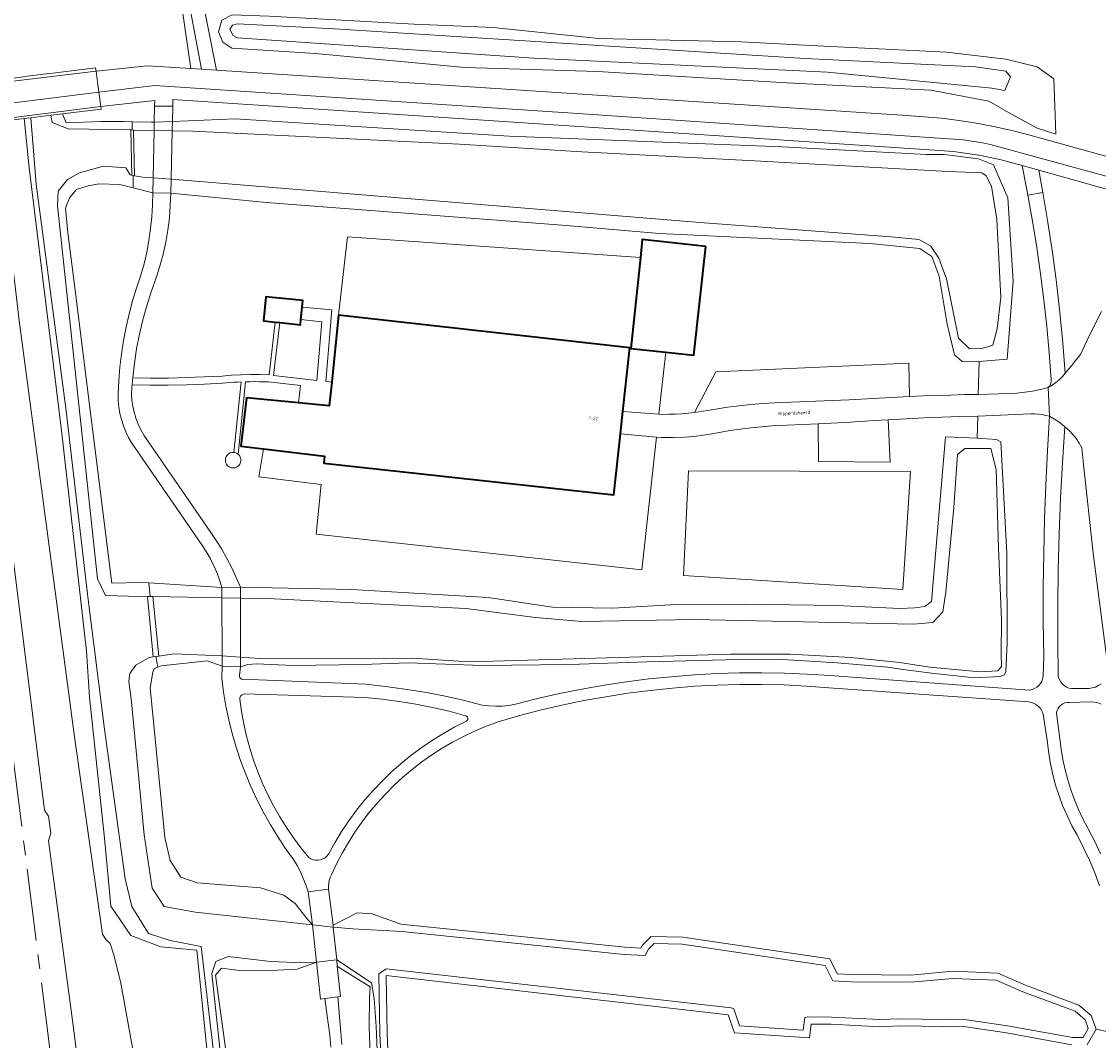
# Model space of a CAD drawing. Header units: metres. Extents: x 229229 to 231729, y 593167 to 595667.
# Tile 177 of 256: x 230511 to 230661, y 594196 to 594339. Entities that reach past the tile are written whole.
import ezdxf
from ezdxf.enums import TextEntityAlignment as Align

# ---------------------------------------------------------------- set-up
doc = ezdxf.new("R2010")
doc.units = ezdxf.units.M
doc.linetypes.add('AM-AS', pattern=[16, 10, -2, 2, -2])
for name, color, linetype, lineweight in [('B-WE-AM-AS_SPOOR-G', 10, 'AM-AS', 18), ('B-WE-GR-GRAS-GV', 60, 'Continuous', 13), ('B-WE-GR-GROENVOORZIENING-GV', 80, 'Continuous', 18), ('B-WE-IE-TERREINAFSCHEIDING_KUNSTMATIG_MUUR-GV', 90, 'Continuous', 18), ('B-WE-KW-KUNSTWERK-GV', 170, 'Continuous', 18), ('B-WE-KW-KUNSTWERK_DEK-GV', 170, 'Continuous', 18), ('B-WE-KW-KUNSTWERK_STUW-GV', 170, 'Continuous', 18), ('B-WE-OG-BEBOUWING-GV', 7, 'Continuous', 35), ('B-WE-OG-BEBOUWING-T18', 10, 'Continuous', 18), ('B-WE-OG-TERREIN_ERF-GV', 7, 'Continuous', 18), ('B-WE-OG-TOPOGRAFIE-T18', 10, 'Continuous', 18), ('B-WE-OG-WATER-GV', 130, 'Continuous', 18), ('B-WE-OG-WATER_SLOOT-GV', 120, 'Continuous', 18), ('B-WE-VH-ONVERHARD-GV', 252, 'Continuous', 18), ('B-WE-VH-VERHARDING_GESLOTEN-GV', 252, 'Continuous', 18), ('B-WE-VH-VERHARDING_HALFVERHARDING-GV', 252, 'Continuous', 18), ('B-WE-VH-VERHARDING_OPEN-GV', 252, 'Continuous', 18)]:
    doc.layers.add(name, color=color, linetype=linetype, lineweight=lineweight)
doc.styles.add('NLCS-ISO-M250-T18', font='NLCS-ISO.ttf', dxfattribs={"height": 0.45})

msp = doc.modelspace()

# ---------------------------------------------------------------- linework, layer by layer
at = {"layer": 'B-WE-AM-AS_SPOOR-G'}
msp.add_lwpolyline([(230548.562, 594014.782), (230543.17, 594030.301), (230540.868, 594037.49), (230537.615, 594048.101), (230535.032, 594057.813), (230532.539, 594068.018), (230530.813, 594075.99), (230529.595, 594082.631), (230527.567, 594095.425), (230525.892, 594106.963), (230522.786, 594130.884), (230498.538, 594323.805)], dxfattribs=at)
at = {"layer": 'B-WE-GR-GRAS-GV'}
msp.add_lwpolyline([(230527.575, 594188.091), (230524.617, 594204.492), (230523.607, 594208.393), (230523.136, 594209.834), (230522.614, 594210.339), (230522.072, 594211.124), (230518.159, 594238.674), (230510.453, 594296.792), (230507.18, 594324.193), (230504.003, 594323.802), (230501.918, 594323.546), (230505.735, 594294.177), (230514, 594228.425), (230514.556, 594227.598), (230514.861, 594225.225), (230514.526, 594224.158), (230518.089, 594197.655), (230528.706, 594110.885)], dxfattribs=at)
at = {"layer": 'B-WE-GR-GROENVOORZIENING-GV'}
for points in [[(230535.452, 594344.657), (230538.017, 594331.729), (230634.396, 594325.382), (230636.834, 594325.239), (230639.265, 594325.018), (230641.689, 594324.719), (230644.102, 594324.343), (230646.501, 594323.891), (230648.885, 594323.362), (230651.251, 594322.758), (230662.849, 594319.521), (230664.077, 594319.963), (230666.411, 594321.017), (230667.875, 594351.645)], [(230532.796, 594343.222), (230534.393, 594331.981), (230535.915, 594331.873), (230533.615, 594344.004)], [(230537.391, 594187.78), (230535.27, 594208.889), (230531.742, 594209.201), (230530.248, 594209.333), (230526.023, 594210.937), (230523.24, 594215.025), (230522.363, 594224.525), (230520.27, 594244.21), (230519.849, 594250.641), (230516.375, 594281.437), (230511.833, 594318.116), (230511.123, 594324.974), (230503.97, 594324.092), (230504.003, 594323.802), (230507.18, 594324.193), (230510.453, 594296.792), (230518.159, 594238.674), (230522.072, 594211.124), (230522.614, 594210.339), (230523.136, 594209.834), (230523.607, 594208.393), (230524.617, 594204.492), (230527.575, 594188.091)], [(230666.096, 594314.057), (230652.848, 594317.779), (230653.396, 594314.64), (230654.106, 594310.468), (230654.741, 594306.283), (230655.301, 594302.088), (230655.785, 594297.883), (230656.194, 594293.67), (230656.527, 594289.451), (230656.956, 594289.967), (230657.386, 594290.482), (230657.815, 594290.997), (230658.245, 594291.512), (230658.676, 594292.026), (230659.607, 594294.052), (230660.581, 594296.056), (230661.599, 594298.04)], [(230662.506, 594248.099), (230660.433, 594264.318), (230659.077, 594276.682), (230658.831, 594278.996), (230658.479, 594279.669), (230658.063, 594280.304), (230657.587, 594280.895), (230657.056, 594281.438), (230656.474, 594281.926), (230656.137, 594276.954), (230655.868, 594271.977), (230655.668, 594266.998), (230655.535, 594262.016), (230655.471, 594257.033), (230655.475, 594252.049), (230655.548, 594247.066), (230655.67, 594246.707), (230655.851, 594246.373), (230656.087, 594246.076), (230656.37, 594245.823), (230656.691, 594245.622), (230657.042, 594245.478), (230657.413, 594245.397), (230659.825, 594245.436), (230660.284, 594245.488), (230660.728, 594245.616), (230661.144, 594245.816), (230661.521, 594246.082)], [(230661.329, 594217.881), (230660.645, 594219.673), (230659.898, 594221.44), (230659.089, 594223.179), (230658.219, 594224.888), (230657.461, 594226.259), (230656.772, 594227.665), (230656.153, 594229.104), (230655.607, 594230.572), (230655.134, 594232.066), (230654.735, 594233.58), (230654.412, 594235.113), (230654.165, 594236.66), (230653.995, 594238.217), (230653.46, 594241.855), (230653.306, 594242.223), (230653.095, 594242.562), (230652.833, 594242.863), (230652.527, 594243.119), (230652.184, 594243.323), (230651.813, 594243.469), (230651.423, 594243.555), (230623.501, 594245.524), (230620.386, 594245.754), (230617.266, 594245.905), (230614.143, 594245.978), (230611.019, 594245.971), (230607.897, 594245.885), (230604.777, 594245.721), (230601.663, 594245.477), (230598.556, 594245.155), (230595.458, 594244.754), (230592.371, 594244.275), (230589.297, 594243.718), (230586.239, 594243.084), (230583.197, 594242.372), (230580.175, 594241.584), (230577.173, 594240.719), (230575.578, 594240.123), (230574.011, 594239.459), (230572.473, 594238.728), (230570.969, 594237.932), (230569.499, 594237.071), (230568.069, 594236.149), (230566.679, 594235.165), (230565.333, 594234.123), (230564.033, 594233.024), (230562.781, 594231.87), (230561.58, 594230.663), (230560.432, 594229.406), (230559.34, 594228.101), (230558.304, 594226.75), (230557.327, 594225.355), (230556.412, 594223.92), (230555.558, 594222.447), (230554.769, 594220.938), (230554.046, 594219.397), (230553.882, 594219.024), (230553.757, 594218.636), (230553.672, 594218.237), (230553.628, 594217.832), (230553.626, 594217.424), (230554.286, 594212.361), (230557.623, 594214.097), (230559.721, 594213.962), (230563.727, 594212.51), (230595.01, 594209.296), (230597.27, 594209.161), (230597.489, 594209.599), (230598.699, 594210.809), (230603.11, 594210.719), (230623.662, 594207.669), (230624.693, 594205.577), (230626.688, 594205.488), (230634.968, 594205.405), (230640.82, 594205.935), (230647.091, 594205.673), (230650.992, 594204.013), (230658.446, 594201.227), (230660.154, 594199.763), (230660.841, 594197.852), (230664.308, 594197.103)], [(230661.538, 594243.236), (230661.081, 594243.413), (230660.605, 594243.527), (230660.117, 594243.576), (230657.112, 594243.482), (230656.786, 594243.481), (230656.466, 594243.416), (230656.166, 594243.289), (230655.896, 594243.106), (230655.668, 594242.873), (230655.489, 594242.6), (230655.369, 594242.297), (230655.31, 594241.976), (230655.761, 594238.385), (230655.94, 594236.934), (230656.185, 594235.493), (230656.495, 594234.065), (230656.87, 594232.652), (230657.309, 594231.257), (230657.811, 594229.885), (230658.375, 594228.536), (230659, 594227.215), (230659.685, 594225.923), (230660.593, 594224.148), (230661.442, 594222.344)], [(230553.983, 594195.369), (230553.831, 594197.041), (230553.614, 594198.706), (230553.149, 594202.121), (230552.533, 594202.054), (230551.973, 594207.227), (230549.246, 594206.247), (230546.451, 594206.096), (230541.206, 594206.056), (230538.705, 594206.378), (230537.838, 594205.415), (230540.262, 594187.762)], [(230559.561, 594191.563), (230559.312, 594198.218), (230559.377, 594202.186), (230559.455, 594203.75), (230554.883, 594206.621), (230554.874, 594206.662), (230555.318, 594202.398), (230554.95, 594202.355), (230555.379, 594197.39), (230555.51, 594195.705)], [(230657.446, 594195.675), (230648.306, 594197.355), (230642.702, 594198.177), (230633.386, 594198.322), (230630.651, 594198.196), (230623.858, 594198.541), (230621.031, 594198.566), (230620.79, 594196.652), (230610.32, 594197.352), (230609.45, 594199.866), (230561.695, 594205.342), (230561.814, 594197.239), (230562.037, 594192.738)], [(230664.308, 594197.103), (230660.841, 594197.852), (230659.586, 594195.675)]]:
    msp.add_lwpolyline(points, dxfattribs=at)
for points in [[(230565.585, 594338.164), (230576.657, 594337.679), (230591.379, 594336.174), (230611.28, 594335.674), (230622.832, 594335.066), (230640.004, 594334.235), (230648.226, 594333.281), (230652.583, 594332.195), (230654.936, 594330.543), (230655.188, 594322.817), (230652.606, 594323.646), (230648.943, 594325.643), (230645.832, 594327.417), (230637.753, 594328.934), (230617.626, 594329.968), (230591.197, 594331.531), (230572.718, 594332.1), (230551.766, 594334.057), (230540.122, 594334.81), (230538.863, 594335.62), (230538.285, 594337.065), (230538.761, 594338.696), (230540.195, 594339.478), (230545.356, 594339.291)], [(230531.881, 594327.643), (230531.887, 594326.702), (230529.363, 594326.687), (230529.372, 594327.519), (230521.833, 594326.657), (230521.88, 594326.3), (230516.503, 594325.637), (230516.984, 594324.375), (230521.874, 594324.555), (230525.043, 594324.555), (230526.227, 594324.527), (230528.858, 594324.464), (230529.313, 594324.483), (230531.84, 594324.587), (230540.593, 594324.948), (230578.868, 594322.533), (230617, 594321.034), (230631.878, 594320.229), (230637.144, 594319.938), (230639.63, 594319.938), (230644.424, 594319.354), (230646.502, 594318.539), (230648.522, 594313.897), (230649.274, 594302.267), (230648.41, 594291.37), (230644.497, 594291.051), (230644.388, 594286.478), (230648.655, 594286.592), (230649.766, 594286.655), (230650.872, 594286.769), (230651.972, 594286.935), (230653.064, 594287.151), (230654.144, 594287.417), (230654.304, 594287.61), (230654.428, 594287.827), (230654.515, 594288.062), (230654.56, 594288.309), (230654.562, 594288.559), (230654.289, 594292.258), (230653.952, 594295.952), (230653.552, 594299.64), (230653.087, 594303.32), (230652.558, 594306.991), (230651.965, 594310.653), (230651.309, 594314.304), (230650.524, 594318.408), (230647.594, 594319.197), (230646.023, 594319.553), (230644.441, 594319.858), (230642.85, 594320.11), (230641.251, 594320.31), (230639.647, 594320.458)], [(230526.192, 594279.686), (230525.733, 594280.459), (230525.334, 594281.263), (230524.996, 594282.096), (230524.721, 594282.952), (230524.511, 594283.825), (230524.368, 594284.712), (230524.291, 594285.608), (230524.282, 594286.506), (230524.37, 594288.39), (230524.524, 594290.269), (230524.745, 594292.142), (230525.032, 594294.006), (230525.385, 594295.858), (230525.803, 594297.697), (230526.287, 594299.519), (230526.834, 594301.324), (230527.445, 594303.108), (230527.883, 594304.715), (230528.253, 594306.338), (230528.557, 594307.975), (230528.792, 594309.624), (230528.959, 594311.281), (230529.057, 594312.943), (230529.087, 594314.608), (230526.361, 594315.297), (230524.523, 594315.761), (230521.575, 594315.846), (230520.081, 594315.589), (230518.459, 594315.059), (230517.48, 594313.916), (230516.921, 594312.468), (230517.224, 594309.022), (230518.089, 594302.469), (230523.362, 594260.141), (230527.415, 594260.233), (230528.531, 594260.164), (230538.733, 594259.53), (230538.411, 594260.582), (230538.031, 594261.614), (230537.593, 594262.623), (230537.099, 594263.607), (230536.551, 594264.56), (230535.95, 594265.482)], [(230640.059, 594296.297), (230638.923, 594302.975), (230637.915, 594305.704), (230636.208, 594306.857), (230629.255, 594307.542), (230599.865, 594308.921), (230586.816, 594310.048), (230544.972, 594313.258), (230531.615, 594314.566), (230531.553, 594312.843), (230531.414, 594311.125), (230531.197, 594309.415), (230530.904, 594307.717), (230530.534, 594306.033), (230530.088, 594304.368), (230529.568, 594302.725), (230528.873, 594300.795), (230528.252, 594298.839), (230527.708, 594296.861), (230527.24, 594294.863), (230526.848, 594292.849), (230526.535, 594290.821), (230526.3, 594288.783), (230528.795, 594288.75), (230531.29, 594288.76), (230533.784, 594288.811), (230536.278, 594288.903), (230538.769, 594289.038), (230540.085, 594289.145), (230541.403, 594289.215), (230542.723, 594289.248), (230544.043, 594289.243), (230545.363, 594289.202), (230546.216, 594296.55), (230544.56, 594296.72), (230544.91, 594300.08), (230550.07, 594299.56), (230549.974, 594298.66), (230554.121, 594298.299), (230553.247, 594288.265), (230554.085, 594288.18), (230555.03, 594297.54), (230556.282, 594308.469), (230597.191, 594305.567), (230597.46, 594308.11), (230606.34, 594307.14), (230604.67, 594291.95), (230600.726, 594292.361), (230599.774, 594283.717), (230600.248, 594283.682), (230601.151, 594283.694), (230602.053, 594283.726), (230602.954, 594283.779), (230603.853, 594283.853), (230604.751, 594283.948), (230607.715, 594289.605), (230634.667, 594290.813), (230634.763, 594286.172), (230636.687, 594286.252), (230638.612, 594286.323), (230640.537, 594286.384), (230642.462, 594286.436), (230644.388, 594286.478), (230644.497, 594291.051), (230642.71, 594291.013), (230642.131, 594291.058), (230641.083, 594291.996)], [(230595.85, 594292.87), (230595.73, 594292.98), (230594.764, 594284.083), (230599.774, 594283.717), (230600.726, 594292.361)], [(230541.436, 594288.216), (230540.918, 594288.193), (230540.4, 594288.165), (230539.882, 594288.13), (230539.365, 594288.089), (230538.848, 594288.042), (230536.324, 594287.905), (230533.797, 594287.811), (230531.27, 594287.76), (230528.742, 594287.751), (230526.214, 594287.786), (230526.196, 594287.541), (230526.179, 594287.295), (230526.163, 594287.05), (230526.148, 594286.805), (230526.134, 594286.559), (230526.191, 594285.689), (230526.312, 594284.826), (230526.497, 594283.974), (230526.745, 594283.138), (230527.055, 594282.323), (230527.425, 594281.533), (230527.852, 594280.773), (230537.119, 594267.319), (230537.949, 594266.098), (230538.729, 594264.845), (230539.46, 594263.562), (230540.139, 594262.251), (230540.766, 594260.914), (230541.34, 594259.554), (230556.918, 594259.25), (230575.919, 594258.109), (230584.924, 594256.786), (230593.356, 594256.644), (230602.2, 594257.155), (230611.756, 594257.168), (230624.619, 594257.004), (230633.418, 594256.58), (230635.51, 594256.67), (230636.908, 594256.85), (230637.826, 594257.571), (230639.795, 594280.536), (230644.242, 594280.357), (230644.316, 594283.455), (230641.814, 594283.381), (230639.312, 594283.291), (230636.81, 594283.187), (230634.31, 594283.067), (230631.81, 594282.932), (230632.084, 594277.029), (230622.09, 594277.122), (230622.02, 594282.377), (230615.563, 594282.064), (230614.088, 594281.955), (230612.616, 594281.81), (230611.149, 594281.629), (230609.686, 594281.411), (230608.229, 594281.158), (230606.634, 594280.866), (230605.028, 594280.649), (230603.413, 594280.507), (230601.793, 594280.44), (230600.172, 594280.449), (230599.422, 594280.516), (230597.38, 594261.96), (230551.92, 594266.96), (230552.64, 594273.91), (230543.934, 594274.962), (230544.552, 594278.886), (230541.41, 594279.26), (230542.21, 594286), (230549.47, 594285.283), (230549.708, 594287.692), (230545.282, 594288.206), (230544.637, 594288.23), (230543.991, 594288.245), (230543.345, 594288.251), (230542.7, 594288.248), (230542.054, 594288.236), (230541.025, 594278.117), (230541.158, 594277.983), (230541.266, 594277.828), (230541.345, 594277.657), (230541.394, 594277.475), (230541.41, 594277.287), (230541.373, 594277.006), (230541.265, 594276.744), (230541.092, 594276.519), (230540.867, 594276.346), (230540.605, 594276.238), (230540.324, 594276.201), (230540.043, 594276.238), (230539.781, 594276.346), (230539.556, 594276.519), (230539.383, 594276.744), (230539.275, 594277.006), (230539.238, 594277.287), (230539.269, 594277.544), (230539.36, 594277.786), (230539.505, 594278), (230539.697, 594278.173), (230539.925, 594278.296), (230540.175, 594278.362), (230540.434, 594278.367)], [(230633.887, 594248.089), (230631.772, 594248.407), (230624.671, 594249.008), (230617.054, 594249.446), (230609.093, 594249.425), (230598.103, 594249.119), (230587.321, 594248.779), (230575.081, 594248.641), (230564.784, 594248.989), (230558.448, 594248.754), (230548.615, 594248.615), (230543.617, 594248.844), (230542.378, 594248.762), (230541.346, 594248.46), (230541.202, 594247.248), (230541.189, 594247.088), (230541.239, 594246.935), (230541.343, 594246.813), (230541.487, 594246.74), (230541.647, 594246.728), (230558.849, 594246.013), (230561.587, 594245.714), (230564.317, 594245.34), (230567.035, 594244.893), (230569.74, 594244.372), (230572.429, 594243.777), (230575.102, 594243.11), (230576.03, 594242.989), (230576.965, 594242.94), (230577.901, 594242.964), (230578.832, 594243.06), (230579.753, 594243.227), (230582.821, 594243.999), (230585.907, 594244.697), (230589.009, 594245.32), (230592.125, 594245.87), (230595.253, 594246.344), (230598.392, 594246.744), (230601.539, 594247.068), (230604.693, 594247.317), (230607.852, 594247.49), (230611.014, 594247.588), (230614.178, 594247.609), (230617.342, 594247.555), (230620.503, 594247.425), (230623.66, 594247.22), (230651.541, 594245.19), (230651.898, 594245.263), (230652.237, 594245.395), (230652.55, 594245.582), (230652.826, 594245.819), (230653.059, 594246.099), (230653.241, 594246.415), (230653.368, 594246.756), (230653.435, 594247.114), (230653.529, 594249.948), (230653.465, 594254.731), (230653.461, 594259.515), (230653.518, 594264.299), (230653.635, 594269.081), (230653.813, 594273.862), (230654.051, 594278.639), (230654.349, 594283.414), (230653.837, 594283.548), (230653.318, 594283.652), (230652.794, 594283.726), (230652.266, 594283.768), (230651.737, 594283.78), (230644.316, 594283.455), (230644.242, 594280.357), (230646.929, 594280.192), (230647.546, 594279.864), (230648.376, 594264.322), (230648.426, 594251.747), (230648.236, 594247.787), (230648.029, 594247.341), (230647.413, 594247.073), (230643.864, 594246.924), (230637.866, 594247.569)], [(230603.904, 594275.807), (230634.912, 594275.686), (230633.867, 594259.243), (230603.195, 594261.192)], [(230538.729, 594246.85), (230538.803, 594248.552), (230536.684, 594249.294), (230530.289, 594248.568), (230529.792, 594248.393), (230529.295, 594248.217), (230529.095, 594247.685), (230528.752, 594245.522), (230530.802, 594224.598), (230531.544, 594221.405), (230533.015, 594219.102), (230535.278, 594218.3), (230544.147, 594217.609), (230547.384, 594216.585), (230549.009, 594215.416), (230550.595, 594213.304), (230551.411, 594212.406), (230550.792, 594217.026), (230550.786, 594217.044), (230550.48, 594217.989), (230550.12, 594218.914), (230549.708, 594219.818), (230549.246, 594220.697), (230548.734, 594221.548), (230547.588, 594223.146), (230546.503, 594224.786), (230545.481, 594226.465), (230544.523, 594228.182), (230543.631, 594229.934), (230542.806, 594231.719), (230542.048, 594233.533), (230541.36, 594235.375), (230540.742, 594237.242), (230540.194, 594239.13), (230539.719, 594241.038), (230539.316, 594242.962), (230538.986, 594244.901)], [(230572.907, 594240.861), (230573.02, 594240.974), (230573.083, 594241.122), (230573.087, 594241.282), (230573.032, 594241.432), (230572.925, 594241.551), (230572.781, 594241.622), (230570.486, 594242.233), (230568.173, 594242.769), (230565.843, 594243.23), (230563.5, 594243.616), (230561.145, 594243.926), (230558.782, 594244.16), (230541.862, 594244.662), (230541.662, 594244.6), (230541.487, 594244.484), (230541.352, 594244.324), (230541.266, 594244.133), (230541.238, 594243.925), (230541.484, 594242.196), (230541.801, 594240.479), (230542.19, 594238.776), (230542.649, 594237.091), (230543.178, 594235.426), (230543.775, 594233.786), (230544.441, 594232.171), (230545.173, 594230.585), (230545.97, 594229.031), (230546.831, 594227.512), (230547.755, 594226.03), (230548.74, 594224.588), (230549.784, 594223.188), (230550.885, 594221.832), (230551.178, 594221.644), (230551.501, 594221.514), (230551.843, 594221.445), (230552.191, 594221.439), (230552.534, 594221.498), (230552.861, 594221.619), (230553.159, 594221.798), (230553.42, 594222.029), (230553.634, 594222.304), (230554.513, 594223.891), (230555.458, 594225.44), (230556.469, 594226.947), (230557.543, 594228.409), (230558.679, 594229.824), (230559.874, 594231.189), (230561.126, 594232.502), (230562.433, 594233.761), (230563.792, 594234.962), (230565.202, 594236.105), (230566.659, 594237.186), (230568.16, 594238.204), (230569.704, 594239.157), (230571.287, 594240.043)]]:
    msp.add_lwpolyline(points, close=True, dxfattribs=at)
at = {"layer": 'B-WE-IE-TERREINAFSCHEIDING_KUNSTMATIG_MUUR-GV'}
msp.add_lwpolyline([(230502.001, 594327.37), (230501.747, 594329.207), (230507.597, 594329.956), (230521.179, 594331.61), (230521.12, 594332.06), (230515.128, 594331.318), (230513.846, 594331.159), (230511.571, 594330.878), (230511.028, 594330.811), (230509.569, 594330.63), (230501.33, 594329.61), (230502.09, 594323.86), (230503.97, 594324.092), (230511.123, 594324.974), (230512.057, 594325.089), (230514.869, 594325.436), (230516.503, 594325.637), (230521.88, 594326.3), (230521.833, 594326.657), (230508.22, 594324.935), (230502.434, 594324.237), (230502.159, 594326.225)], close=True, dxfattribs=at)
at = {"layer": 'B-WE-KW-KUNSTWERK-GV'}
msp.add_lwpolyline([(230529.286, 594323.321), (230529.135, 594316.702), (230529.087, 594314.608), (230531.615, 594314.566), (230531.658, 594316.495), (230531.81, 594323.274), (230531.84, 594324.587), (230531.887, 594326.702), (230529.363, 594326.687), (230529.313, 594324.483)], close=True, dxfattribs=at)
at = {"layer": 'B-WE-KW-KUNSTWERK_DEK-GV'}
for points in [[(230541.345, 594249.785), (230541.341, 594258.005), (230541.34, 594259.554), (230538.733, 594259.53), (230538.742, 594258.055), (230538.794, 594249.959), (230538.803, 594248.552), (230541.346, 594248.46)], [(230551.973, 594207.227), (230552.533, 594202.054), (230553.149, 594202.121), (230554.95, 594202.355), (230555.318, 594202.398), (230554.874, 594206.662), (230554.783, 594207.539), (230554.306, 594212.116), (230554.286, 594212.361), (230553.626, 594217.424), (230550.786, 594217.044), (230550.792, 594217.026), (230551.411, 594212.406)]]:
    msp.add_lwpolyline(points, close=True, dxfattribs=at)
at = {"layer": 'B-WE-KW-KUNSTWERK_STUW-GV'}
for points in [[(230526.542, 594317.003), (230526.407, 594323.377), (230526.227, 594323.381), (230526.042, 594323.385), (230526.187, 594317.06), (230526.361, 594317.032)], [(230529.929, 594249.936), (230529.099, 594258.241), (230528.737, 594258.248), (230528.387, 594258.254), (230529.133, 594249.822), (230529.539, 594249.88)]]:
    msp.add_lwpolyline(points, close=True, dxfattribs=at)
at = {"layer": 'B-WE-OG-BEBOUWING-GV'}
for points in [[(230606.34, 594307.14), (230597.46, 594308.11), (230597.191, 594305.567), (230595.85, 594292.87), (230600.726, 594292.361), (230604.67, 594291.95)], [(230546.216, 594296.55), (230546.833, 594296.486), (230549.71, 594296.19), (230549.789, 594296.934), (230549.974, 594298.66), (230550.07, 594299.56), (230544.91, 594300.08), (230544.56, 594296.72)], [(230594.425, 594280.956), (230594.764, 594284.083), (230595.73, 594292.98), (230555.03, 594297.54), (230554.085, 594288.18), (230553.75, 594284.86), (230549.47, 594285.283), (230542.21, 594286), (230541.41, 594279.26), (230544.552, 594278.886), (230553.08, 594277.87), (230552.97, 594276.87), (230593.5, 594272.44)]]:
    msp.add_lwpolyline(points, close=True, dxfattribs=at)
at = {"layer": 'B-WE-OG-TERREIN_ERF-GV'}
for points in [[(230595.73, 594292.98), (230595.85, 594292.87), (230597.191, 594305.567), (230556.282, 594308.469), (230555.03, 594297.54)], [(230546.833, 594296.486), (230545.979, 594289.13), (230552.021, 594288.429), (230552.7, 594296.623), (230549.789, 594296.934), (230549.71, 594296.19)], [(230544.552, 594278.886), (230543.934, 594274.962), (230552.64, 594273.91), (230551.92, 594266.96), (230597.38, 594261.96), (230599.422, 594280.516), (230594.425, 594280.956), (230593.5, 594272.44), (230552.97, 594276.87), (230553.08, 594277.87)], [(230603.195, 594261.192), (230633.867, 594259.243), (230634.912, 594275.686), (230603.904, 594275.807)]]:
    msp.add_lwpolyline(points, close=True, dxfattribs=at)
at = {"layer": 'B-WE-OG-WATER-GV'}
for points in [[(230539.842, 594337.459), (230540.311, 594336.576), (230540.927, 594336.262), (230582.298, 594333.406), (230623.313, 594331.44), (230646.254, 594329.234), (230648.068, 594328.89), (230648.901, 594330.803), (230648.215, 594331.588), (230643.999, 594332.176), (230620.215, 594333.379), (230554.461, 594337.491), (230540.919, 594338.184), (230540.215, 594338.031)], [(230526.407, 594323.377), (230526.542, 594317.003), (230527.699, 594316.819), (230529.135, 594316.702), (230531.658, 594316.495), (230605.488, 594310.446), (230632.204, 594308.485), (230636.076, 594308.092), (230637.694, 594307.21), (230638.87, 594305.493), (230639.949, 594302.6), (230641.615, 594294.312), (230643.135, 594292.841), (230644.9, 594292.89), (230646.419, 594293.331), (230647.008, 594295.636), (230647.547, 594300.001), (230646.987, 594310.881), (230646.23, 594315.561), (230645.474, 594316.962), (230644.858, 594317.41), (230640.171, 594317.608), (230613.163, 594319.09), (230589, 594320.331), (230571.941, 594321.41), (230534.686, 594323.219), (230531.81, 594323.274), (230529.286, 594323.321)], [(230529.099, 594258.241), (230529.929, 594249.936), (230532.04, 594250.238), (230537.58, 594250.042), (230538.794, 594249.959), (230541.345, 594249.785), (230544.05, 594249.6), (230565.329, 594249.636), (230571.856, 594249.243), (230575.021, 594249.187), (230587.835, 594249.58), (230609.773, 594250.2), (230618.106, 594250.2), (230626.586, 594249.758), (230633.431, 594249.068), (230637.605, 594248.395), (230644.58, 594247.722), (230647.129, 594247.891), (230647.605, 594248.507), (230647.577, 594250.273), (230647.605, 594255.037), (230647.227, 594265.025), (230646.884, 594276.01), (230646.112, 594278.928), (230642.509, 594278.928), (230641.479, 594278.07), (230640.965, 594270.689), (230639.849, 594258.932), (230639.421, 594256.1), (230638.048, 594254.641), (230635.303, 594254.383), (230604.647, 594255.05), (230589.059, 594254.756), (230582.539, 594255.344), (230572.833, 594256.57), (230546.056, 594257.914), (230541.341, 594258.005), (230538.742, 594258.055)]]:
    msp.add_lwpolyline(points, close=True, dxfattribs=at)
for points in [[(230561.039, 594192.673), (230560.814, 594197.207), (230560.68, 594205.606), (230561.714, 594206.302), (230609.892, 594200.822), (230610.228, 594200.678), (230611.048, 594198.305), (230619.916, 594197.713), (230620.14, 594199.49), (230620.588, 594199.57), (230623.888, 594199.54), (230630.653, 594199.197), (230633.371, 594199.323), (230642.782, 594199.176), (230648.469, 594198.342), (230657.537, 594196.675), (230659.008, 594196.675), (230659.743, 594197.95), (230659.302, 594199.176), (230657.929, 594200.353), (230650.621, 594203.084), (230646.867, 594204.681), (230640.845, 594204.934), (230635.008, 594204.405), (230626.661, 594204.489), (230624.058, 594204.604), (230622.997, 594206.757), (230603.026, 594209.72), (230599.105, 594209.8), (230598.31, 594209.007), (230597.869, 594208.124), (230594.929, 594208.299), (230563.903, 594211.487), (230557.04, 594211.851), (230554.306, 594212.116), (230551.411, 594212.406), (230534.998, 594214.216), (230530.684, 594215), (230529.017, 594217.55), (230527.877, 594224.969), (230526.109, 594243.568), (230525.766, 594246.462), (230525.913, 594247.492), (230526.746, 594248.668), (230528.609, 594249.747), (230529.133, 594249.822), (230528.387, 594258.254), (230525.713, 594258.306), (230522.478, 594258.405), (230521.399, 594260.71), (230515.794, 594312.784), (230515.906, 594314.83), (230517.195, 594316.483), (230518.875, 594317.38), (230522.237, 594318.333), (230525.318, 594318.081), (230525.934, 594317.1), (230526.187, 594317.06), (230526.042, 594323.385), (230517.291, 594323.556), (230515.05, 594324.424), (230514.869, 594325.436), (230512.057, 594325.089), (230512.836, 594315.8), (230516.947, 594284.548), (230520.029, 594258.23), (230522.382, 594239.742), (230525.241, 594218.859), (230526.172, 594214.985), (230528.488, 594211.209), (230531.55, 594210.251), (230535.848, 594209.419), (230538.377, 594187.971)], [(230539.189, 594188.225), (230537.331, 594205.618), (230537.898, 594207.299), (230539.614, 594207.986), (230545.564, 594207.322), (230548.981, 594207.153), (230551.973, 594207.227), (230554.783, 594207.539), (230559.642, 594204.346), (230559.995, 594202.136), (230560.312, 594198.229), (230560.56, 594191.62)]]:
    msp.add_lwpolyline(points, dxfattribs=at)
at = {"layer": 'B-WE-OG-WATER_SLOOT-GV'}
for points in [[(230538.285, 594337.065), (230538.863, 594335.62), (230540.122, 594334.81), (230551.766, 594334.057), (230572.718, 594332.1), (230591.197, 594331.531), (230617.626, 594329.968), (230637.753, 594328.934), (230645.832, 594327.417), (230648.943, 594325.643), (230652.606, 594323.646), (230655.188, 594322.817), (230654.936, 594330.543), (230652.583, 594332.195), (230648.226, 594333.281), (230640.004, 594334.235), (230622.832, 594335.066), (230611.28, 594335.674), (230591.379, 594336.174), (230576.657, 594337.679), (230565.585, 594338.164), (230545.356, 594339.291), (230540.195, 594339.478), (230538.761, 594338.696)], [(230539.842, 594337.459), (230540.215, 594338.031), (230540.919, 594338.184), (230554.461, 594337.491), (230620.215, 594333.379), (230643.999, 594332.176), (230648.215, 594331.588), (230648.901, 594330.803), (230648.068, 594328.89), (230646.254, 594329.234), (230623.313, 594331.44), (230582.298, 594333.406), (230540.927, 594336.262), (230540.311, 594336.576)], [(230514.869, 594325.436), (230515.05, 594324.424), (230517.291, 594323.556), (230526.042, 594323.385), (230526.227, 594323.381), (230526.227, 594324.527), (230525.043, 594324.555), (230521.874, 594324.555), (230516.984, 594324.375), (230516.503, 594325.637)], [(230526.227, 594323.381), (230526.407, 594323.377), (230529.286, 594323.321), (230531.81, 594323.274), (230534.686, 594323.219), (230571.941, 594321.41), (230589, 594320.331), (230613.163, 594319.09), (230640.171, 594317.608), (230644.858, 594317.41), (230645.474, 594316.962), (230646.23, 594315.561), (230646.987, 594310.881), (230647.547, 594300.001), (230647.008, 594295.636), (230646.419, 594293.331), (230644.9, 594292.89), (230643.135, 594292.841), (230641.615, 594294.312), (230639.949, 594302.6), (230638.87, 594305.493), (230637.694, 594307.21), (230636.076, 594308.092), (230632.204, 594308.485), (230605.488, 594310.446), (230531.658, 594316.495), (230529.135, 594316.702), (230527.699, 594316.819), (230526.542, 594317.003), (230526.361, 594317.032), (230526.361, 594315.297), (230529.087, 594314.608), (230531.615, 594314.566), (230544.972, 594313.258), (230586.816, 594310.048), (230599.865, 594308.921), (230629.255, 594307.542), (230636.208, 594306.857), (230637.915, 594305.704), (230638.923, 594302.975), (230640.059, 594296.297), (230641.083, 594291.996), (230642.131, 594291.058), (230642.71, 594291.013), (230644.497, 594291.051), (230648.41, 594291.37), (230649.274, 594302.267), (230648.522, 594313.897), (230646.502, 594318.539), (230644.424, 594319.354), (230639.63, 594319.938), (230637.144, 594319.938), (230631.878, 594320.229), (230617, 594321.034), (230578.868, 594322.533), (230540.593, 594324.948), (230531.84, 594324.587), (230529.313, 594324.483), (230528.858, 594324.464), (230526.227, 594324.527)], [(230526.187, 594317.06), (230525.934, 594317.1), (230525.318, 594318.081), (230522.237, 594318.333), (230518.875, 594317.38), (230517.195, 594316.483), (230515.906, 594314.83), (230515.794, 594312.784), (230521.399, 594260.71), (230522.478, 594258.405), (230525.713, 594258.306), (230528.387, 594258.254), (230528.737, 594258.248), (230528.531, 594260.164), (230527.415, 594260.233), (230523.362, 594260.141), (230518.089, 594302.469), (230517.224, 594309.022), (230516.921, 594312.468), (230517.48, 594313.916), (230518.459, 594315.059), (230520.081, 594315.589), (230521.575, 594315.846), (230524.523, 594315.761), (230526.361, 594315.297), (230526.361, 594317.032)], [(230644.242, 594280.357), (230639.795, 594280.536), (230637.826, 594257.571), (230636.908, 594256.85), (230635.51, 594256.67), (230633.418, 594256.58), (230624.619, 594257.004), (230611.756, 594257.168), (230602.2, 594257.155), (230593.356, 594256.644), (230584.924, 594256.786), (230575.919, 594258.109), (230556.918, 594259.25), (230541.34, 594259.554), (230538.733, 594259.53), (230528.531, 594260.164), (230528.737, 594258.248), (230529.099, 594258.241), (230538.742, 594258.055), (230541.341, 594258.005), (230546.056, 594257.914), (230572.833, 594256.57), (230582.539, 594255.344), (230589.059, 594254.756), (230604.647, 594255.05), (230635.303, 594254.383), (230638.048, 594254.641), (230639.421, 594256.1), (230639.849, 594258.932), (230640.965, 594270.689), (230641.479, 594278.07), (230642.509, 594278.928), (230646.112, 594278.928), (230646.884, 594276.01), (230647.227, 594265.025), (230647.605, 594255.037), (230647.577, 594250.273), (230647.605, 594248.507), (230647.129, 594247.891), (230644.58, 594247.722), (230637.605, 594248.395), (230633.431, 594249.068), (230626.586, 594249.758), (230618.106, 594250.2), (230609.773, 594250.2), (230587.835, 594249.58), (230575.021, 594249.187), (230571.856, 594249.243), (230565.329, 594249.636), (230544.05, 594249.6), (230541.345, 594249.785), (230538.794, 594249.959), (230537.58, 594250.042), (230532.04, 594250.238), (230529.929, 594249.936), (230529.539, 594249.88), (230529.792, 594248.393), (230530.289, 594248.568), (230536.684, 594249.294), (230538.803, 594248.552), (230541.346, 594248.46), (230542.378, 594248.762), (230543.617, 594248.844), (230548.615, 594248.615), (230558.448, 594248.754), (230564.784, 594248.989), (230575.081, 594248.641), (230587.321, 594248.779), (230598.103, 594249.119), (230609.093, 594249.425), (230617.054, 594249.446), (230624.671, 594249.008), (230631.772, 594248.407), (230633.887, 594248.089), (230637.866, 594247.569), (230643.864, 594246.924), (230647.413, 594247.073), (230648.029, 594247.341), (230648.236, 594247.787), (230648.426, 594251.747), (230648.376, 594264.322), (230647.546, 594279.864), (230646.929, 594280.192)], [(230529.539, 594249.88), (230529.133, 594249.822), (230528.609, 594249.747), (230526.746, 594248.668), (230525.913, 594247.492), (230525.766, 594246.462), (230526.109, 594243.568), (230527.877, 594224.969), (230529.017, 594217.55), (230530.684, 594215), (230534.998, 594214.216), (230551.411, 594212.406), (230550.595, 594213.304), (230549.009, 594215.416), (230547.384, 594216.585), (230544.147, 594217.609), (230535.278, 594218.3), (230533.015, 594219.102), (230531.544, 594221.405), (230530.802, 594224.598), (230528.752, 594245.522), (230529.095, 594247.685), (230529.295, 594248.217), (230529.792, 594248.393)]]:
    msp.add_lwpolyline(points, close=True, dxfattribs=at)
for points in [[(230538.377, 594187.971), (230535.848, 594209.419), (230531.55, 594210.251), (230528.488, 594211.209), (230526.172, 594214.985), (230525.241, 594218.859), (230522.382, 594239.742), (230520.029, 594258.23), (230516.947, 594284.548), (230512.836, 594315.8), (230512.057, 594325.089), (230511.123, 594324.974), (230511.833, 594318.116), (230516.375, 594281.437), (230519.849, 594250.641), (230520.27, 594244.21), (230522.363, 594224.525), (230523.24, 594215.025), (230526.023, 594210.937), (230530.248, 594209.333), (230531.742, 594209.201), (230535.27, 594208.889), (230537.391, 594187.78)], [(230659.586, 594195.675), (230660.841, 594197.852), (230660.154, 594199.763), (230658.446, 594201.227), (230650.992, 594204.013), (230647.091, 594205.673), (230640.82, 594205.935), (230634.968, 594205.405), (230626.688, 594205.488), (230624.693, 594205.577), (230623.662, 594207.669), (230603.11, 594210.719), (230598.699, 594210.809), (230597.489, 594209.599), (230597.27, 594209.161), (230595.01, 594209.296), (230563.727, 594212.51), (230559.721, 594213.962), (230557.623, 594214.097), (230554.286, 594212.361), (230554.306, 594212.116), (230557.04, 594211.851), (230563.903, 594211.487), (230594.929, 594208.299), (230597.869, 594208.124), (230598.31, 594209.007), (230599.105, 594209.8), (230603.026, 594209.72), (230622.997, 594206.757), (230624.058, 594204.604), (230626.661, 594204.489), (230635.008, 594204.405), (230640.845, 594204.934), (230646.867, 594204.681), (230650.621, 594203.084), (230657.929, 594200.353), (230659.302, 594199.176), (230659.743, 594197.95), (230659.008, 594196.675), (230657.537, 594196.675), (230648.469, 594198.342), (230642.782, 594199.176), (230633.371, 594199.323), (230630.653, 594199.197), (230623.888, 594199.54), (230620.588, 594199.57), (230620.14, 594199.49), (230619.916, 594197.713), (230611.048, 594198.305), (230610.228, 594200.678), (230609.892, 594200.822), (230561.714, 594206.302), (230560.68, 594205.606), (230560.814, 594197.207), (230561.039, 594192.673)], [(230540.262, 594187.762), (230537.838, 594205.415), (230538.705, 594206.378), (230541.206, 594206.056), (230546.451, 594206.096), (230549.246, 594206.247), (230551.973, 594207.227), (230548.981, 594207.153), (230545.564, 594207.322), (230539.614, 594207.986), (230537.898, 594207.299), (230537.331, 594205.618), (230539.189, 594188.225)], [(230560.56, 594191.62), (230560.312, 594198.229), (230559.995, 594202.136), (230559.642, 594204.346), (230554.783, 594207.539), (230554.874, 594206.662), (230554.883, 594206.621), (230559.455, 594203.75), (230559.377, 594202.186), (230559.312, 594198.218), (230559.561, 594191.563)], [(230562.037, 594192.738), (230561.814, 594197.239), (230561.695, 594205.342), (230609.45, 594199.866), (230610.32, 594197.352), (230620.79, 594196.652), (230621.031, 594198.566), (230623.858, 594198.541), (230630.651, 594198.196), (230633.386, 594198.322), (230642.702, 594198.177), (230648.306, 594197.355), (230657.446, 594195.675)]]:
    msp.add_lwpolyline(points, dxfattribs=at)
at = {"layer": 'B-WE-VH-ONVERHARD-GV'}
for points in [[(230550.792, 594217.026), (230551.411, 594212.406), (230554.306, 594212.116), (230554.286, 594212.361), (230553.626, 594217.424), (230550.786, 594217.044)], [(230554.95, 594202.355), (230555.318, 594202.398), (230554.874, 594206.662), (230554.783, 594207.539), (230551.973, 594207.227), (230552.533, 594202.054), (230553.149, 594202.121)]]:
    msp.add_lwpolyline(points, close=True, dxfattribs=at)
at = {"layer": 'B-WE-VH-VERHARDING_GESLOTEN-GV'}
for points in [[(230662.849, 594319.521), (230651.251, 594322.758), (230648.885, 594323.362), (230646.501, 594323.891), (230644.102, 594324.343), (230641.689, 594324.719), (230639.265, 594325.018), (230636.834, 594325.239), (230634.396, 594325.382), (230538.017, 594331.729), (230535.915, 594331.873), (230534.393, 594331.981), (230528.383, 594332.354), (230521.179, 594331.61), (230521.427, 594329.727), (230521.57, 594328.647), (230529.4, 594329.583), (230588.442, 594325.683), (230642.32, 594322.001), (230643.214, 594321.886), (230644.105, 594321.744), (230644.991, 594321.575), (230645.871, 594321.38), (230646.745, 594321.159), (230666.172, 594315.848)], [(230661.599, 594298.04), (230660.581, 594296.056), (230659.607, 594294.052), (230658.676, 594292.026), (230658.245, 594291.512), (230657.815, 594290.997), (230657.386, 594290.482), (230656.956, 594289.967), (230656.527, 594289.451), (230656.119, 594288.97), (230655.674, 594288.523), (230655.194, 594288.114), (230654.683, 594287.744), (230654.144, 594287.417), (230654.349, 594283.414), (230654.799, 594283.153), (230655.237, 594282.874), (230655.663, 594282.575), (230656.075, 594282.259), (230656.474, 594281.926), (230657.056, 594281.438), (230657.587, 594280.895), (230658.063, 594280.304), (230658.479, 594279.669), (230658.831, 594278.996), (230659.077, 594276.682), (230660.433, 594264.318), (230662.506, 594248.099)], [(230661.521, 594246.082), (230661.144, 594245.816), (230660.728, 594245.616), (230660.284, 594245.488), (230659.825, 594245.436), (230657.413, 594245.397), (230657.042, 594245.478), (230656.691, 594245.622), (230656.37, 594245.823), (230656.087, 594246.076), (230655.851, 594246.373), (230655.67, 594246.707), (230655.548, 594247.066), (230655.475, 594252.049), (230655.471, 594257.033), (230655.535, 594262.016), (230655.668, 594266.998), (230655.868, 594271.977), (230656.137, 594276.954), (230656.474, 594281.926), (230656.075, 594282.259), (230655.663, 594282.575), (230655.237, 594282.874), (230654.799, 594283.153), (230654.349, 594283.414), (230654.051, 594278.639), (230653.813, 594273.862), (230653.635, 594269.081), (230653.518, 594264.299), (230653.461, 594259.515), (230653.465, 594254.731), (230653.529, 594249.948), (230653.435, 594247.114), (230653.368, 594246.756), (230653.241, 594246.415), (230653.059, 594246.099), (230652.826, 594245.819), (230652.55, 594245.582), (230652.237, 594245.395), (230651.898, 594245.263), (230651.541, 594245.19), (230623.66, 594247.22), (230620.503, 594247.425), (230617.342, 594247.555), (230614.178, 594247.609), (230611.014, 594247.588), (230607.852, 594247.49), (230604.693, 594247.317), (230601.539, 594247.068), (230598.392, 594246.744), (230595.253, 594246.344), (230592.125, 594245.87), (230589.009, 594245.32), (230585.907, 594244.697), (230582.821, 594243.999), (230579.753, 594243.227), (230578.832, 594243.06), (230577.901, 594242.964), (230576.965, 594242.94), (230576.03, 594242.989), (230575.102, 594243.11), (230572.429, 594243.777), (230569.74, 594244.372), (230567.035, 594244.893), (230564.317, 594245.34), (230561.587, 594245.714), (230558.849, 594246.013), (230541.647, 594246.728), (230541.487, 594246.74), (230541.343, 594246.813), (230541.239, 594246.935), (230541.189, 594247.088), (230541.202, 594247.248), (230541.346, 594248.46), (230538.803, 594248.552), (230538.729, 594246.85), (230538.986, 594244.901), (230539.316, 594242.962), (230539.719, 594241.038), (230540.194, 594239.13), (230540.742, 594237.242), (230541.36, 594235.375), (230542.048, 594233.533), (230542.806, 594231.719), (230543.631, 594229.934), (230544.523, 594228.182), (230545.481, 594226.465), (230546.503, 594224.786), (230547.588, 594223.146), (230548.734, 594221.548), (230549.246, 594220.697), (230549.708, 594219.818), (230550.12, 594218.914), (230550.48, 594217.989), (230550.786, 594217.044), (230553.626, 594217.424), (230553.628, 594217.832), (230553.672, 594218.237), (230553.757, 594218.636), (230553.882, 594219.024), (230554.046, 594219.397), (230554.769, 594220.938), (230555.558, 594222.447), (230556.412, 594223.92), (230557.327, 594225.355), (230558.304, 594226.75), (230559.34, 594228.101), (230560.432, 594229.406), (230561.58, 594230.663), (230562.781, 594231.87), (230564.033, 594233.024), (230565.333, 594234.123), (230566.679, 594235.165), (230568.069, 594236.149), (230569.499, 594237.071), (230570.969, 594237.932), (230572.473, 594238.728), (230574.011, 594239.459), (230575.578, 594240.123), (230577.173, 594240.719), (230580.175, 594241.584), (230583.197, 594242.372), (230586.239, 594243.084), (230589.297, 594243.718), (230592.371, 594244.275), (230595.458, 594244.754), (230598.556, 594245.155), (230601.663, 594245.477), (230604.777, 594245.721), (230607.897, 594245.885), (230611.019, 594245.971), (230614.143, 594245.978), (230617.266, 594245.905), (230620.386, 594245.754), (230623.501, 594245.524), (230651.423, 594243.555), (230651.813, 594243.469), (230652.184, 594243.323), (230652.527, 594243.119), (230652.833, 594242.863), (230653.095, 594242.562), (230653.306, 594242.223), (230653.46, 594241.855), (230653.995, 594238.217), (230654.165, 594236.66), (230654.412, 594235.113), (230654.735, 594233.58), (230655.134, 594232.066), (230655.607, 594230.572), (230656.153, 594229.104), (230656.772, 594227.665), (230657.461, 594226.259), (230658.219, 594224.888), (230659.089, 594223.179), (230659.898, 594221.44), (230660.645, 594219.673), (230661.329, 594217.881)], [(230661.442, 594222.344), (230660.593, 594224.148), (230659.685, 594225.923), (230659, 594227.215), (230658.375, 594228.536), (230657.811, 594229.885), (230657.309, 594231.257), (230656.87, 594232.652), (230656.495, 594234.065), (230656.185, 594235.493), (230655.94, 594236.934), (230655.761, 594238.385), (230655.31, 594241.976), (230655.369, 594242.297), (230655.489, 594242.6), (230655.668, 594242.873), (230655.896, 594243.106), (230656.166, 594243.289), (230656.466, 594243.416), (230656.786, 594243.481), (230657.112, 594243.482), (230660.117, 594243.576), (230660.605, 594243.527), (230661.081, 594243.413), (230661.538, 594243.236)], [(230555.51, 594195.705), (230555.379, 594197.39), (230554.95, 594202.355), (230553.149, 594202.121), (230553.614, 594198.706), (230553.831, 594197.041), (230553.983, 594195.369)]]:
    msp.add_lwpolyline(points, dxfattribs=at)
for points in [[(230527.852, 594280.773), (230527.425, 594281.533), (230527.055, 594282.323), (230526.745, 594283.138), (230526.497, 594283.974), (230526.312, 594284.826), (230526.191, 594285.689), (230526.134, 594286.559), (230526.148, 594286.805), (230526.163, 594287.05), (230526.179, 594287.295), (230526.196, 594287.541), (230526.214, 594287.786), (230526.23, 594287.986), (230526.247, 594288.185), (230526.264, 594288.384), (230526.282, 594288.584), (230526.3, 594288.783), (230526.535, 594290.821), (230526.848, 594292.849), (230527.24, 594294.863), (230527.708, 594296.861), (230528.252, 594298.839), (230528.873, 594300.795), (230529.568, 594302.725), (230530.088, 594304.368), (230530.534, 594306.033), (230530.904, 594307.717), (230531.197, 594309.415), (230531.414, 594311.125), (230531.553, 594312.843), (230531.615, 594314.566), (230529.087, 594314.608), (230529.057, 594312.943), (230528.959, 594311.281), (230528.792, 594309.624), (230528.557, 594307.975), (230528.253, 594306.338), (230527.883, 594304.715), (230527.445, 594303.108), (230526.834, 594301.324), (230526.287, 594299.519), (230525.803, 594297.697), (230525.385, 594295.858), (230525.032, 594294.006), (230524.745, 594292.142), (230524.524, 594290.269), (230524.37, 594288.39), (230524.282, 594286.506), (230524.291, 594285.608), (230524.368, 594284.712), (230524.511, 594283.825), (230524.721, 594282.952), (230524.996, 594282.096), (230525.334, 594281.263), (230525.733, 594280.459), (230526.192, 594279.686), (230535.95, 594265.482), (230536.551, 594264.56), (230537.099, 594263.607), (230537.593, 594262.623), (230538.031, 594261.614), (230538.411, 594260.582), (230538.733, 594259.53), (230541.34, 594259.554), (230540.766, 594260.914), (230540.139, 594262.251), (230539.46, 594263.562), (230538.729, 594264.845), (230537.949, 594266.098), (230537.119, 594267.319)], [(230653.396, 594314.64), (230651.309, 594314.304), (230651.965, 594310.653), (230652.558, 594306.991), (230653.087, 594303.32), (230653.552, 594299.64), (230653.952, 594295.952), (230654.289, 594292.258), (230654.562, 594288.559), (230654.56, 594288.309), (230654.515, 594288.062), (230654.428, 594287.827), (230654.304, 594287.61), (230654.144, 594287.417), (230654.683, 594287.744), (230655.194, 594288.114), (230655.674, 594288.523), (230656.119, 594288.97), (230656.527, 594289.451), (230656.194, 594293.67), (230655.785, 594297.883), (230655.301, 594302.088), (230654.741, 594306.283), (230654.106, 594310.468)], [(230654.144, 594287.417), (230653.064, 594287.151), (230651.972, 594286.935), (230650.872, 594286.769), (230649.766, 594286.655), (230648.655, 594286.592), (230644.388, 594286.478), (230642.462, 594286.436), (230640.537, 594286.384), (230638.612, 594286.323), (230636.687, 594286.252), (230634.763, 594286.172), (230633.08, 594286.093), (230631.397, 594286.008), (230629.714, 594285.915), (230628.032, 594285.814), (230626.35, 594285.707), (230615.927, 594285.312), (230614.281, 594285.208), (230612.639, 594285.066), (230611, 594284.887), (230609.365, 594284.67), (230607.736, 594284.416), (230607.142, 594284.304), (230606.546, 594284.201), (230605.949, 594284.108), (230605.351, 594284.023), (230604.751, 594283.948), (230603.853, 594283.853), (230602.954, 594283.779), (230602.053, 594283.726), (230601.151, 594283.694), (230600.248, 594283.682), (230599.774, 594283.717), (230594.764, 594284.083), (230594.425, 594280.956), (230599.422, 594280.516), (230600.172, 594280.449), (230601.793, 594280.44), (230603.413, 594280.507), (230605.028, 594280.649), (230606.634, 594280.866), (230608.229, 594281.158), (230609.686, 594281.411), (230611.149, 594281.629), (230612.616, 594281.81), (230614.088, 594281.955), (230615.563, 594282.064), (230622.02, 594282.377), (230626.522, 594282.595), (230627.579, 594282.668), (230628.637, 594282.738), (230629.694, 594282.805), (230630.752, 594282.87), (230631.81, 594282.932), (230634.31, 594283.067), (230636.81, 594283.187), (230639.312, 594283.291), (230641.814, 594283.381), (230644.316, 594283.455), (230651.737, 594283.78), (230652.266, 594283.768), (230652.794, 594283.726), (230653.318, 594283.652), (230653.837, 594283.548), (230654.349, 594283.414)], [(230553.634, 594222.304), (230553.42, 594222.029), (230553.159, 594221.798), (230552.861, 594221.619), (230552.534, 594221.498), (230552.191, 594221.439), (230551.843, 594221.445), (230551.501, 594221.514), (230551.178, 594221.644), (230550.885, 594221.832), (230549.784, 594223.188), (230548.74, 594224.588), (230547.755, 594226.03), (230546.831, 594227.512), (230545.97, 594229.031), (230545.173, 594230.585), (230544.441, 594232.171), (230543.775, 594233.786), (230543.178, 594235.426), (230542.649, 594237.091), (230542.19, 594238.776), (230541.801, 594240.479), (230541.484, 594242.196), (230541.238, 594243.925), (230541.266, 594244.133), (230541.352, 594244.324), (230541.487, 594244.484), (230541.662, 594244.6), (230541.862, 594244.662), (230558.782, 594244.16), (230561.145, 594243.926), (230563.5, 594243.616), (230565.843, 594243.23), (230568.173, 594242.769), (230570.486, 594242.233), (230572.781, 594241.622), (230572.925, 594241.551), (230573.032, 594241.432), (230573.087, 594241.282), (230573.083, 594241.122), (230573.02, 594240.974), (230572.907, 594240.861), (230571.287, 594240.043), (230569.704, 594239.157), (230568.16, 594238.204), (230566.659, 594237.186), (230565.202, 594236.105), (230563.792, 594234.962), (230562.433, 594233.761), (230561.126, 594232.502), (230559.874, 594231.189), (230558.679, 594229.824), (230557.543, 594228.409), (230556.469, 594226.947), (230555.458, 594225.44), (230554.513, 594223.891)]]:
    msp.add_lwpolyline(points, close=True, dxfattribs=at)
at = {"layer": 'B-WE-VH-VERHARDING_HALFVERHARDING-GV'}
msp.add_lwpolyline([(230528.706, 594110.885), (230518.089, 594197.655), (230514.526, 594224.158), (230514.861, 594225.225), (230514.556, 594227.598), (230514, 594228.425), (230505.735, 594294.177), (230501.918, 594323.546), (230501.829, 594324.211), (230501.193, 594328.949), (230501.107, 594329.592), (230499.193, 594346.5)], dxfattribs=at)
for points in [[(230634.667, 594290.813), (230607.715, 594289.605), (230604.751, 594283.948), (230605.351, 594284.023), (230605.949, 594284.108), (230606.546, 594284.201), (230607.142, 594284.304), (230607.736, 594284.416), (230609.365, 594284.67), (230611, 594284.887), (230612.639, 594285.066), (230614.281, 594285.208), (230615.927, 594285.312), (230626.35, 594285.707), (230628.032, 594285.814), (230629.714, 594285.915), (230631.397, 594286.008), (230633.08, 594286.093), (230634.763, 594286.172)], [(230631.81, 594282.932), (230630.752, 594282.87), (230629.694, 594282.805), (230628.637, 594282.738), (230627.579, 594282.668), (230626.522, 594282.595), (230622.02, 594282.377), (230622.09, 594277.122), (230632.084, 594277.029)], [(230541.34, 594259.554), (230538.733, 594259.53), (230538.742, 594258.055), (230538.794, 594249.959), (230538.803, 594248.552), (230541.346, 594248.46), (230541.345, 594249.785), (230541.341, 594258.005)], [(230554.95, 594202.355), (230555.318, 594202.398), (230554.874, 594206.662), (230554.783, 594207.539), (230554.306, 594212.116), (230554.286, 594212.361), (230553.626, 594217.424), (230550.786, 594217.044), (230550.792, 594217.026), (230551.411, 594212.406), (230551.973, 594207.227), (230552.533, 594202.054), (230553.149, 594202.121)]]:
    msp.add_lwpolyline(points, close=True, dxfattribs=at)
at = {"layer": 'B-WE-VH-VERHARDING_OPEN-GV'}
msp.add_lwpolyline([(230533.615, 594344.004), (230535.915, 594331.873), (230538.017, 594331.729), (230535.452, 594344.657)], dxfattribs=at)
for points in [[(230511.028, 594330.811), (230511.571, 594330.878), (230513.846, 594331.159), (230515.128, 594331.318), (230521.12, 594332.06), (230521.179, 594331.61), (230528.383, 594332.354), (230534.393, 594331.981), (230532.796, 594343.222), (230508.622, 594340.407), (230509.569, 594330.63)], [(230521.427, 594329.727), (230521.179, 594331.61), (230507.597, 594329.956), (230501.747, 594329.207), (230502.001, 594327.37), (230502.159, 594326.225), (230521.57, 594328.647)], [(230646.745, 594321.159), (230645.871, 594321.38), (230644.991, 594321.575), (230644.105, 594321.744), (230643.214, 594321.886), (230642.32, 594322.001), (230588.442, 594325.683), (230529.4, 594329.583), (230521.57, 594328.647), (230521.833, 594326.657), (230529.372, 594327.519), (230529.363, 594326.687), (230531.887, 594326.702), (230531.881, 594327.643), (230639.647, 594320.458), (230641.251, 594320.31), (230642.85, 594320.11), (230644.441, 594319.858), (230646.023, 594319.553), (230647.594, 594319.197), (230650.524, 594318.408), (230652.848, 594317.779), (230666.096, 594314.057), (230666.172, 594315.848)], [(230521.57, 594328.647), (230502.159, 594326.225), (230502.434, 594324.237), (230508.22, 594324.935), (230521.833, 594326.657)], [(230529.313, 594324.483), (230529.286, 594323.321), (230529.135, 594316.702), (230529.087, 594314.608), (230531.615, 594314.566), (230531.658, 594316.495), (230531.81, 594323.274), (230531.84, 594324.587), (230531.887, 594326.702), (230529.363, 594326.687)], [(230651.309, 594314.304), (230653.396, 594314.64), (230652.848, 594317.779), (230650.524, 594318.408)], [(230545.979, 594289.13), (230546.833, 594296.486), (230546.216, 594296.55), (230545.363, 594289.202), (230544.043, 594289.243), (230542.723, 594289.248), (230541.403, 594289.215), (230540.085, 594289.145), (230538.769, 594289.038), (230536.278, 594288.903), (230533.784, 594288.811), (230531.29, 594288.76), (230528.795, 594288.75), (230526.3, 594288.783), (230526.282, 594288.584), (230526.264, 594288.384), (230526.247, 594288.185), (230526.23, 594287.986), (230526.214, 594287.786), (230528.742, 594287.751), (230531.27, 594287.76), (230533.797, 594287.811), (230536.324, 594287.905), (230538.848, 594288.042), (230539.365, 594288.089), (230539.882, 594288.13), (230540.4, 594288.165), (230540.918, 594288.193), (230541.436, 594288.216), (230540.434, 594278.367), (230540.563, 594278.346), (230540.688, 594278.31), (230540.808, 594278.26), (230540.921, 594278.195), (230541.025, 594278.117), (230542.054, 594288.236), (230542.7, 594288.248), (230543.345, 594288.251), (230543.991, 594288.245), (230544.637, 594288.23), (230545.282, 594288.206), (230549.708, 594287.692), (230549.47, 594285.283), (230553.75, 594284.86), (230554.085, 594288.18), (230553.247, 594288.265), (230554.121, 594298.299), (230549.974, 594298.66), (230549.789, 594296.934), (230552.7, 594296.623), (230552.021, 594288.429)], [(230541.025, 594278.117), (230540.921, 594278.195), (230540.808, 594278.26), (230540.688, 594278.31), (230540.563, 594278.346), (230540.434, 594278.367), (230540.175, 594278.362), (230539.925, 594278.296), (230539.697, 594278.173), (230539.505, 594278), (230539.36, 594277.786), (230539.269, 594277.544), (230539.238, 594277.287), (230539.275, 594277.006), (230539.383, 594276.744), (230539.556, 594276.519), (230539.781, 594276.346), (230540.043, 594276.238), (230540.324, 594276.201), (230540.605, 594276.238), (230540.867, 594276.346), (230541.092, 594276.519), (230541.265, 594276.744), (230541.373, 594277.006), (230541.41, 594277.287), (230541.394, 594277.475), (230541.345, 594277.657), (230541.266, 594277.828), (230541.158, 594277.983)]]:
    msp.add_lwpolyline(points, close=True, dxfattribs=at)

# ---------------------------------------------------------------- texts
at = {"layer": 'B-WE-OG-BEBOUWING-T18', "style": 'NLCS-ISO-M250-T18'}
msp.add_text('1-22', height=0.45, rotation=353.9, dxfattribs=at).set_placement((230590.638, 594283.142), align=Align.MIDDLE)
at = {"layer": 'B-WE-OG-TOPOGRAFIE-T18', "style": 'NLCS-ISO-M250-T18'}
msp.add_text('Ripperdaheerd', height=0.45, rotation=2.5, dxfattribs=at).set_placement((230618.695, 594283.817), align=Align.MIDDLE)

doc.saveas('drawing.dxf')
